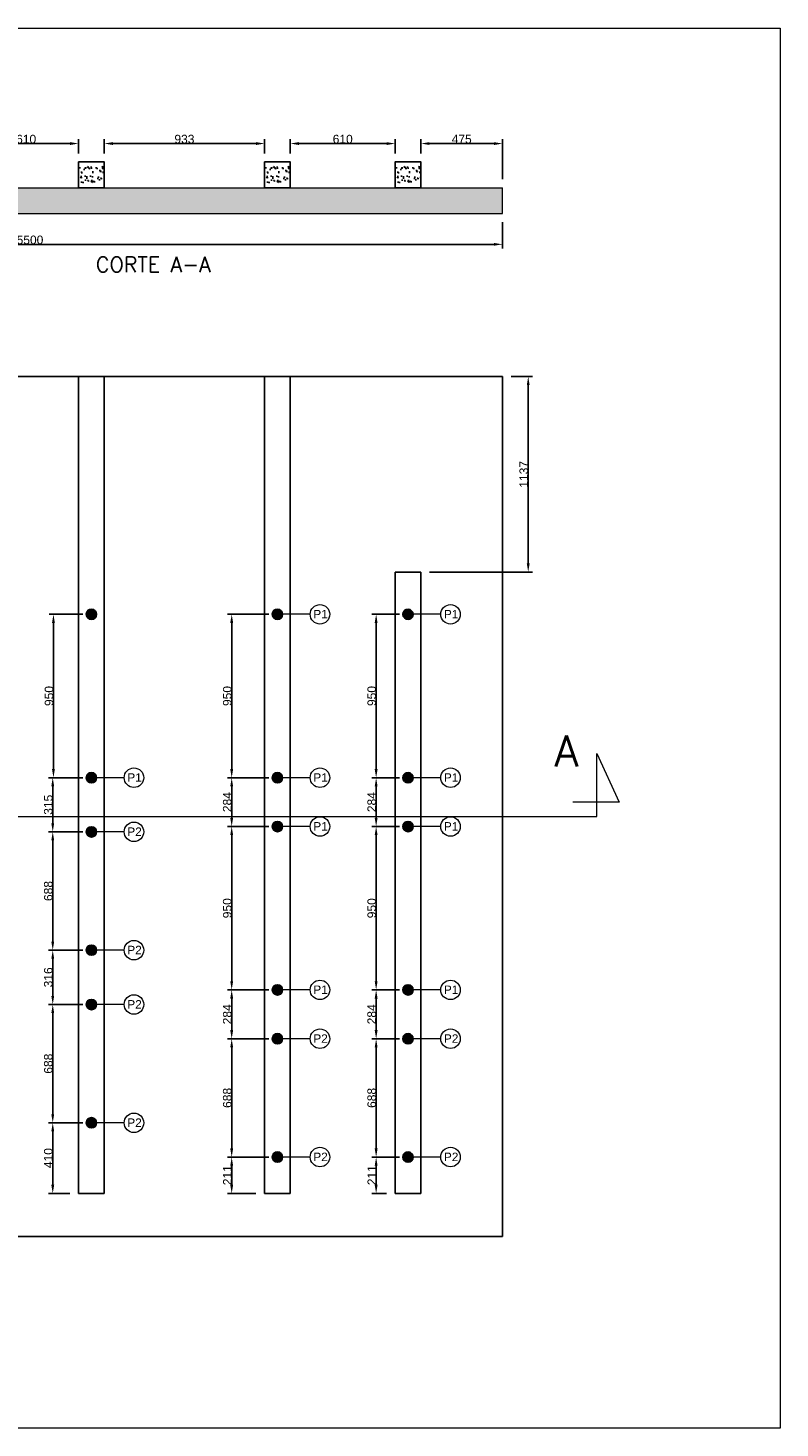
# Model space of a CAD drawing. Extents: x -90708 to 277869, y -117 to 207445.
# Tile 109 of 233: x -77071 to -72694, y 114828 to 122969. Entities that reach past the tile are written whole.
import ezdxf

# ---------------------------------------------------------------- set-up
doc = ezdxf.new("R2010")
doc.units = 0
doc.header["$MEASUREMENT"] = 0
doc.header["$PDMODE"] = 3
doc.header["$PDSIZE"] = 0.005
doc.layers.get('Defpoints').update_dxf_attribs({"linetype": 'CONTINUOUS'})
doc.layers.add('ARQ-COTAS', color=20, linetype='CONTINUOUS', lineweight=18)
for name, color, linetype in [('ARQ-DETALHES', 7, 'CONTINUOUS'), ('ARQ-SEGUNDO PLANO', 252, 'CONTINUOUS'), ('ARQ-TEXTO ESC', 160, 'CONTINUOUS'), ('ARQ-TEXTO4', 4, 'CONTINUOUS'), ('TEXTO - CAP BTU', 30, 'CONTINUOUS')]:
    doc.layers.add(name, color=color, linetype=linetype)
doc.styles.add('ARIAL', font='arial.ttf')
doc.styles.add('romans', font='romans.shx')
doc.dimstyles.new('COTA-50', dxfattribs={"dimscale": 0, "dimtxt": 50, "dimasz": 50, "dimexe": 25, "dimexo": 50, "dimgap": 0.04, "dimtad": 1, "dimdec": 0, "dimzin": 9, "dimdsep": 46, "dimtxsty": 'ARIAL', "dimcen": 1, "dimdle": 75, "dimclrd": 256, "dimclre": 256, "dimclrt": 2, "dimaunit": 1, "dimadec": 0, "dimazin": 0, "dimtfac": 2, "dimtdec": 0, "dimtmove": 2, "dimatfit": 0, "dimfxl": 0.05, "dimtolj": 1, "dimtzin": 4, "dimarcsym": 0})

# ---------------------------------------------------------------- blocks, each defined once
blk = doc.blocks.new('*D1031')
at = {"layer": 'ARQ-COTAS', "lineweight": -2, "transparency": 16777216}
for p, q in [((-77386.6, 122240.2), (-77386.6, 122322.3)), ((-77336.6, 122297.3), (-76826.6, 122297.3)), ((-76776.6, 122240.2), (-76776.6, 122322.3))]:
    blk.add_line(p, q, dxfattribs=at)
at = {"layer": 'ARQ-COTAS', "transparency": 16777216}
for points in [[(-77336.6, 122305.7), (-77336.6, 122289), (-77386.6, 122297.3)], [(-76826.6, 122305.7), (-76826.6, 122289), (-76776.6, 122297.3)]]:
    blk.add_solid(points, dxfattribs=at)
at = {"layer": 'Defpoints', "color": 0, "transparency": 16777216}
for p in [(-76776.6, 122297.3), (-77386.6, 122190.2), (-76776.6, 122190.2)]:
    blk.add_point(p, dxfattribs=at)
at = {"layer": 'ARQ-COTAS', "color": 2, "transparency": 16777216, "insert": (-77081.6, 122322.9), "char_height": 50, "attachment_point": 5, "style": 'ARIAL'}
blk.add_mtext('\\A1;610', dxfattribs=at)
blk = doc.blocks.new('*D1032')
at = {"layer": 'ARQ-COTAS', "lineweight": -2, "transparency": 16777216}
for p, q in [((-76626.6, 122240.2), (-76626.6, 122322.3)), ((-76576.6, 122297.3), (-75744, 122297.3)), ((-75694, 122240.2), (-75694, 122322.3))]:
    blk.add_line(p, q, dxfattribs=at)
at = {"layer": 'ARQ-COTAS', "transparency": 16777216}
for points in [[(-76576.6, 122305.7), (-76576.6, 122289), (-76626.6, 122297.3)], [(-75744, 122305.7), (-75744, 122289), (-75694, 122297.3)]]:
    blk.add_solid(points, dxfattribs=at)
at = {"layer": 'Defpoints', "color": 0, "transparency": 16777216}
for p in [(-75694, 122297.3), (-76626.6, 122190.2), (-75694, 122190.2)]:
    blk.add_point(p, dxfattribs=at)
at = {"layer": 'ARQ-COTAS', "color": 2, "transparency": 16777216, "insert": (-76160.3, 122322.9), "char_height": 50, "attachment_point": 5, "style": 'ARIAL'}
blk.add_mtext('\\A1;933', dxfattribs=at)
blk = doc.blocks.new('*D1033')
at = {"layer": 'ARQ-COTAS', "lineweight": -2, "transparency": 16777216}
for p, q in [((-75544, 122240.2), (-75544, 122322.3)), ((-75494, 122297.3), (-74984, 122297.3)), ((-74934, 122240.2), (-74934, 122322.3))]:
    blk.add_line(p, q, dxfattribs=at)
at = {"layer": 'ARQ-COTAS', "transparency": 16777216}
for points in [[(-75494, 122305.7), (-75494, 122289), (-75544, 122297.3)], [(-74984, 122305.7), (-74984, 122289), (-74934, 122297.3)]]:
    blk.add_solid(points, dxfattribs=at)
at = {"layer": 'Defpoints', "color": 0, "transparency": 16777216}
for p in [(-74934, 122297.3), (-75544, 122190.2), (-74934, 122190.2)]:
    blk.add_point(p, dxfattribs=at)
at = {"layer": 'ARQ-COTAS', "color": 2, "transparency": 16777216, "insert": (-75239, 122322.9), "char_height": 50, "attachment_point": 5, "style": 'ARIAL'}
blk.add_mtext('\\A1;610', dxfattribs=at)
blk = doc.blocks.new('*D1034')
at = {"layer": 'ARQ-COTAS', "lineweight": -2, "transparency": 16777216}
for p, q in [((-74784, 122240.2), (-74784, 122322.3)), ((-74734, 122297.3), (-74359.3, 122297.3)), ((-74309.3, 122090.2), (-74309.3, 122322.3))]:
    blk.add_line(p, q, dxfattribs=at)
at = {"layer": 'ARQ-COTAS', "transparency": 16777216}
for points in [[(-74734, 122305.7), (-74734, 122289), (-74784, 122297.3)], [(-74359.3, 122305.7), (-74359.3, 122289), (-74309.3, 122297.3)]]:
    blk.add_solid(points, dxfattribs=at)
at = {"layer": 'Defpoints', "color": 0, "transparency": 16777216}
for p in [(-74309.3, 122297.3), (-74784, 122190.2), (-74309.3, 122040.2)]:
    blk.add_point(p, dxfattribs=at)
at = {"layer": 'ARQ-COTAS', "color": 2, "transparency": 16777216, "insert": (-74546.6, 122322.8), "char_height": 50, "attachment_point": 5, "style": 'ARIAL'}
blk.add_mtext('\\A1;475', dxfattribs=at)
blk = doc.blocks.new('*D1035')
at = {"layer": 'ARQ-COTAS', "lineweight": -2, "transparency": 16777216}
for p, q in [((-79809.1, 121840.2), (-79809.1, 121686.3)), ((-74309.3, 121840.2), (-74309.3, 121686.3)), ((-79759.1, 121711.3), (-74359.3, 121711.3))]:
    blk.add_line(p, q, dxfattribs=at)
at = {"layer": 'ARQ-COTAS', "transparency": 16777216}
for points in [[(-79759.1, 121719.7), (-79759.1, 121703), (-79809.1, 121711.3)], [(-74359.3, 121719.7), (-74359.3, 121703), (-74309.3, 121711.3)]]:
    blk.add_solid(points, dxfattribs=at)
at = {"layer": 'Defpoints', "color": 0, "transparency": 16777216}
for p in [(-79809.1, 121890.2), (-74309.3, 121890.2), (-74309.3, 121711.3)]:
    blk.add_point(p, dxfattribs=at)
at = {"layer": 'ARQ-COTAS', "color": 2, "transparency": 16777216, "insert": (-77059.2, 121736.9), "char_height": 50, "attachment_point": 5, "style": 'ARIAL'}
blk.add_mtext('\\A1;5500', dxfattribs=at)
blk = doc.blocks.new('*D1039')
at = {"layer": 'ARQ-COTAS', "lineweight": -2, "transparency": 16777216}
for p, q in [((-74259.3, 120942.5), (-74134.3, 120942.5)), ((-74159.3, 120892.5), (-74159.3, 119855.5)), ((-74734, 119805.5), (-74134.3, 119805.5))]:
    blk.add_line(p, q, dxfattribs=at)
at = {"layer": 'ARQ-COTAS', "transparency": 16777216}
for points in [[(-74167.6, 120892.5), (-74151, 120892.5), (-74159.3, 120942.5)], [(-74167.6, 119855.5), (-74151, 119855.5), (-74159.3, 119805.5)]]:
    blk.add_solid(points, dxfattribs=at)
at = {"layer": 'Defpoints', "color": 0, "transparency": 16777216}
for p in [(-74309.3, 120942.5), (-74784, 119805.5), (-74159.3, 119805.5)]:
    blk.add_point(p, dxfattribs=at)
at = {"layer": 'ARQ-COTAS', "color": 2, "transparency": 16777216, "insert": (-74184.9, 120374), "char_height": 50, "attachment_point": 5, "rotation": 90, "style": 'ARIAL'}
blk.add_mtext('\\A1;1137', dxfattribs=at)
blk = doc.blocks.new('*D1062')
at = {"layer": 'ARQ-COTAS', "lineweight": -2, "transparency": 16777216}
for p, q in [((-76751.6, 116602.9), (-76951.8, 116602.9)), ((-76926.8, 116242.4), (-76926.8, 116552.9)), ((-76826.6, 116192.4), (-76951.8, 116192.4))]:
    blk.add_line(p, q, dxfattribs=at)
at = {"layer": 'ARQ-COTAS', "transparency": 16777216}
for points in [[(-76935.1, 116552.9), (-76918.4, 116552.9), (-76926.8, 116602.9)], [(-76935.1, 116242.4), (-76918.4, 116242.4), (-76926.8, 116192.4)]]:
    blk.add_solid(points, dxfattribs=at)
at = {"layer": 'Defpoints', "color": 0, "transparency": 16777216}
for p in [(-76926.8, 116602.9), (-76701.6, 116602.9), (-76776.6, 116192.4)]:
    blk.add_point(p, dxfattribs=at)
at = {"layer": 'ARQ-COTAS', "color": 2, "transparency": 16777216, "insert": (-76952.3, 116397.7), "char_height": 50, "attachment_point": 5, "rotation": 90, "style": 'ARIAL'}
blk.add_mtext('\\A1;410', dxfattribs=at)
blk = doc.blocks.new('*D1063')
at = {"layer": 'ARQ-COTAS', "lineweight": -2, "transparency": 16777216}
for p, q in [((-76751.6, 117290.9), (-76951.8, 117290.9)), ((-76926.8, 116652.9), (-76926.8, 117240.9)), ((-76751.6, 116602.9), (-76951.8, 116602.9))]:
    blk.add_line(p, q, dxfattribs=at)
at = {"layer": 'ARQ-COTAS', "transparency": 16777216}
for points in [[(-76935.1, 117240.9), (-76918.4, 117240.9), (-76926.8, 117290.9)], [(-76935.1, 116652.9), (-76918.4, 116652.9), (-76926.8, 116602.9)]]:
    blk.add_solid(points, dxfattribs=at)
at = {"layer": 'Defpoints', "color": 0, "transparency": 16777216}
for p in [(-76926.8, 117290.9), (-76701.6, 117290.9), (-76701.6, 116602.9)]:
    blk.add_point(p, dxfattribs=at)
at = {"layer": 'ARQ-COTAS', "color": 2, "transparency": 16777216, "insert": (-76952.3, 116946.9), "char_height": 50, "attachment_point": 5, "rotation": 90, "style": 'ARIAL'}
blk.add_mtext('\\A1;688', dxfattribs=at)
blk = doc.blocks.new('*D1064')
at = {"layer": 'ARQ-COTAS', "lineweight": -2, "transparency": 16777216}
for p, q in [((-76751.6, 117606.9), (-76951.8, 117606.9)), ((-76926.8, 117340.9), (-76926.8, 117556.9)), ((-76751.6, 117290.9), (-76951.8, 117290.9))]:
    blk.add_line(p, q, dxfattribs=at)
at = {"layer": 'ARQ-COTAS', "transparency": 16777216}
for points in [[(-76935.1, 117556.9), (-76918.4, 117556.9), (-76926.8, 117606.9)], [(-76935.1, 117340.9), (-76918.4, 117340.9), (-76926.8, 117290.9)]]:
    blk.add_solid(points, dxfattribs=at)
at = {"layer": 'Defpoints', "color": 0, "transparency": 16777216}
for p in [(-76926.8, 117606.9), (-76701.6, 117606.9), (-76701.6, 117290.9)]:
    blk.add_point(p, dxfattribs=at)
at = {"layer": 'ARQ-COTAS', "color": 2, "transparency": 16777216, "insert": (-76952.3, 117448.9), "char_height": 50, "attachment_point": 5, "rotation": 90, "style": 'ARIAL'}
blk.add_mtext('\\A1;316', dxfattribs=at)
blk = doc.blocks.new('*D1065')
at = {"layer": 'ARQ-COTAS', "lineweight": -2, "transparency": 16777216}
for p, q in [((-76751.6, 118294.9), (-76951.8, 118294.9)), ((-76926.8, 117656.9), (-76926.8, 118244.9)), ((-76751.6, 117606.9), (-76951.8, 117606.9))]:
    blk.add_line(p, q, dxfattribs=at)
at = {"layer": 'ARQ-COTAS', "transparency": 16777216}
for points in [[(-76935.1, 118244.9), (-76918.4, 118244.9), (-76926.8, 118294.9)], [(-76935.1, 117656.9), (-76918.4, 117656.9), (-76926.8, 117606.9)]]:
    blk.add_solid(points, dxfattribs=at)
at = {"layer": 'Defpoints', "color": 0, "transparency": 16777216}
for p in [(-76926.8, 118294.9), (-76701.6, 118294.9), (-76701.6, 117606.9)]:
    blk.add_point(p, dxfattribs=at)
at = {"layer": 'ARQ-COTAS', "color": 2, "transparency": 16777216, "insert": (-76952.3, 117950.9), "char_height": 50, "attachment_point": 5, "rotation": 90, "style": 'ARIAL'}
blk.add_mtext('\\A1;688', dxfattribs=at)
blk = doc.blocks.new('*D1066')
at = {"layer": 'ARQ-COTAS', "lineweight": -2, "transparency": 16777216}
for p, q in [((-76751.6, 118609.8), (-76951.8, 118609.8)), ((-76926.8, 118344.9), (-76926.8, 118559.8)), ((-76751.6, 118294.9), (-76951.8, 118294.9))]:
    blk.add_line(p, q, dxfattribs=at)
at = {"layer": 'ARQ-COTAS', "transparency": 16777216}
for points in [[(-76935.1, 118559.8), (-76918.4, 118559.8), (-76926.8, 118609.8)], [(-76935.1, 118344.9), (-76918.4, 118344.9), (-76926.8, 118294.9)]]:
    blk.add_solid(points, dxfattribs=at)
at = {"layer": 'Defpoints', "color": 0, "transparency": 16777216}
for p in [(-76926.8, 118609.8), (-76701.6, 118609.8), (-76701.6, 118294.9)]:
    blk.add_point(p, dxfattribs=at)
at = {"layer": 'ARQ-COTAS', "color": 2, "transparency": 16777216, "insert": (-76952.3, 118452.4), "char_height": 50, "attachment_point": 5, "rotation": 90, "style": 'ARIAL'}
blk.add_mtext('\\A1;315', dxfattribs=at)
blk = doc.blocks.new('*D1067')
at = {"layer": 'ARQ-COTAS', "lineweight": -2, "transparency": 16777216}
for p, q in [((-76751.6, 119559.8), (-76947.6, 119559.8)), ((-76922.6, 118659.8), (-76922.6, 119509.8)), ((-76751.6, 118609.8), (-76947.6, 118609.8))]:
    blk.add_line(p, q, dxfattribs=at)
at = {"layer": 'ARQ-COTAS', "transparency": 16777216}
for points in [[(-76930.9, 119509.8), (-76914.3, 119509.8), (-76922.6, 119559.8)], [(-76930.9, 118659.8), (-76914.3, 118659.8), (-76922.6, 118609.8)]]:
    blk.add_solid(points, dxfattribs=at)
at = {"layer": 'Defpoints', "color": 0, "transparency": 16777216}
for p in [(-76922.6, 119559.8), (-76701.6, 119559.8), (-76701.6, 118609.8)]:
    blk.add_point(p, dxfattribs=at)
at = {"layer": 'ARQ-COTAS', "color": 2, "transparency": 16777216, "insert": (-76948.2, 119084.8), "char_height": 50, "attachment_point": 5, "rotation": 90, "style": 'ARIAL'}
blk.add_mtext('\\A1;950', dxfattribs=at)
blk = doc.blocks.new('*D1068')
at = {"layer": 'ARQ-COTAS', "lineweight": -2, "transparency": 16777216}
for p, q in [((-75669, 116403.8), (-75910.2, 116403.8)), ((-75885.2, 116242.4), (-75885.2, 116353.8)), ((-75744, 116192.4), (-75910.2, 116192.4))]:
    blk.add_line(p, q, dxfattribs=at)
at = {"layer": 'ARQ-COTAS', "transparency": 16777216}
for points in [[(-75893.6, 116353.8), (-75876.9, 116353.8), (-75885.2, 116403.8)], [(-75893.6, 116242.4), (-75876.9, 116242.4), (-75885.2, 116192.4)]]:
    blk.add_solid(points, dxfattribs=at)
at = {"layer": 'Defpoints', "color": 0, "transparency": 16777216}
for p in [(-75885.2, 116403.8), (-75619, 116403.8), (-75694, 116192.4)]:
    blk.add_point(p, dxfattribs=at)
at = {"layer": 'ARQ-COTAS', "color": 2, "transparency": 16777216, "insert": (-75910.4, 116298.1), "char_height": 50, "attachment_point": 5, "rotation": 90, "style": 'ARIAL'}
blk.add_mtext('\\A1;211', dxfattribs=at)
blk = doc.blocks.new('*D1069')
at = {"layer": 'ARQ-COTAS', "lineweight": -2, "transparency": 16777216}
for p, q in [((-75669, 117091.8), (-75910.2, 117091.8)), ((-75885.2, 116453.8), (-75885.2, 117041.8)), ((-75669, 116403.8), (-75910.2, 116403.8))]:
    blk.add_line(p, q, dxfattribs=at)
at = {"layer": 'ARQ-COTAS', "transparency": 16777216}
for points in [[(-75893.6, 117041.8), (-75876.9, 117041.8), (-75885.2, 117091.8)], [(-75893.6, 116453.8), (-75876.9, 116453.8), (-75885.2, 116403.8)]]:
    blk.add_solid(points, dxfattribs=at)
at = {"layer": 'Defpoints', "color": 0, "transparency": 16777216}
for p in [(-75885.2, 117091.8), (-75619, 117091.8), (-75619, 116403.8)]:
    blk.add_point(p, dxfattribs=at)
at = {"layer": 'ARQ-COTAS', "color": 2, "transparency": 16777216, "insert": (-75910.8, 116747.8), "char_height": 50, "attachment_point": 5, "rotation": 90, "style": 'ARIAL'}
blk.add_mtext('\\A1;688', dxfattribs=at)
blk = doc.blocks.new('*D1070')
at = {"layer": 'ARQ-COTAS', "lineweight": -2, "transparency": 16777216}
for p, q in [((-75669, 117375.8), (-75910.2, 117375.8)), ((-75885.2, 117141.8), (-75885.2, 117325.8)), ((-75669, 117091.8), (-75910.2, 117091.8))]:
    blk.add_line(p, q, dxfattribs=at)
at = {"layer": 'ARQ-COTAS', "transparency": 16777216}
for points in [[(-75893.6, 117325.8), (-75876.9, 117325.8), (-75885.2, 117375.8)], [(-75893.6, 117141.8), (-75876.9, 117141.8), (-75885.2, 117091.8)]]:
    blk.add_solid(points, dxfattribs=at)
at = {"layer": 'Defpoints', "color": 0, "transparency": 16777216}
for p in [(-75885.2, 117375.8), (-75619, 117375.8), (-75619, 117091.8)]:
    blk.add_point(p, dxfattribs=at)
at = {"layer": 'ARQ-COTAS', "color": 2, "transparency": 16777216, "insert": (-75910.8, 117233.8), "char_height": 50, "attachment_point": 5, "rotation": 90, "style": 'ARIAL'}
blk.add_mtext('\\A1;284', dxfattribs=at)
blk = doc.blocks.new('*D1071')
at = {"layer": 'ARQ-COTAS', "lineweight": -2, "transparency": 16777216}
for p, q in [((-75669, 118325.8), (-75910.2, 118325.8)), ((-75885.2, 117425.8), (-75885.2, 118275.8)), ((-75669, 117375.8), (-75910.2, 117375.8))]:
    blk.add_line(p, q, dxfattribs=at)
at = {"layer": 'ARQ-COTAS', "transparency": 16777216}
for points in [[(-75893.6, 118275.8), (-75876.9, 118275.8), (-75885.2, 118325.8)], [(-75893.6, 117425.8), (-75876.9, 117425.8), (-75885.2, 117375.8)]]:
    blk.add_solid(points, dxfattribs=at)
at = {"layer": 'Defpoints', "color": 0, "transparency": 16777216}
for p in [(-75885.2, 118325.8), (-75619, 118325.8), (-75619, 117375.8)]:
    blk.add_point(p, dxfattribs=at)
at = {"layer": 'ARQ-COTAS', "color": 2, "transparency": 16777216, "insert": (-75910.8, 117850.8), "char_height": 50, "attachment_point": 5, "rotation": 90, "style": 'ARIAL'}
blk.add_mtext('\\A1;950', dxfattribs=at)
blk = doc.blocks.new('*D1072')
at = {"layer": 'ARQ-COTAS', "lineweight": -2, "transparency": 16777216}
for p, q in [((-75669, 118609.8), (-75910.2, 118609.8)), ((-75885.2, 118375.8), (-75885.2, 118559.8)), ((-75669, 118325.8), (-75910.2, 118325.8))]:
    blk.add_line(p, q, dxfattribs=at)
at = {"layer": 'ARQ-COTAS', "transparency": 16777216}
for points in [[(-75893.6, 118559.8), (-75876.9, 118559.8), (-75885.2, 118609.8)], [(-75893.6, 118375.8), (-75876.9, 118375.8), (-75885.2, 118325.8)]]:
    blk.add_solid(points, dxfattribs=at)
at = {"layer": 'Defpoints', "color": 0, "transparency": 16777216}
for p in [(-75885.2, 118609.8), (-75619, 118609.8), (-75619, 118325.8)]:
    blk.add_point(p, dxfattribs=at)
at = {"layer": 'ARQ-COTAS', "color": 2, "transparency": 16777216, "insert": (-75910.8, 118467.8), "char_height": 50, "attachment_point": 5, "rotation": 90, "style": 'ARIAL'}
blk.add_mtext('\\A1;284', dxfattribs=at)
blk = doc.blocks.new('*D1073')
at = {"layer": 'ARQ-COTAS', "lineweight": -2, "transparency": 16777216}
for p, q in [((-75669, 119559.8), (-75910.2, 119559.8)), ((-75885.2, 118659.8), (-75885.2, 119509.8)), ((-75669, 118609.8), (-75910.2, 118609.8))]:
    blk.add_line(p, q, dxfattribs=at)
at = {"layer": 'ARQ-COTAS', "transparency": 16777216}
for points in [[(-75893.6, 119509.8), (-75876.9, 119509.8), (-75885.2, 119559.8)], [(-75893.6, 118659.8), (-75876.9, 118659.8), (-75885.2, 118609.8)]]:
    blk.add_solid(points, dxfattribs=at)
at = {"layer": 'Defpoints', "color": 0, "transparency": 16777216}
for p in [(-75885.2, 119559.8), (-75619, 119559.8), (-75619, 118609.8)]:
    blk.add_point(p, dxfattribs=at)
at = {"layer": 'ARQ-COTAS', "color": 2, "transparency": 16777216, "insert": (-75910.8, 119084.8), "char_height": 50, "attachment_point": 5, "rotation": 90, "style": 'ARIAL'}
blk.add_mtext('\\A1;950', dxfattribs=at)
blk = doc.blocks.new('*D1074')
at = {"layer": 'ARQ-COTAS', "lineweight": -2, "transparency": 16777216}
for p, q in [((-74909, 116403.8), (-75069.5, 116403.8)), ((-75044.5, 116242.4), (-75044.5, 116353.8)), ((-74984, 116192.4), (-75069.5, 116192.4))]:
    blk.add_line(p, q, dxfattribs=at)
at = {"layer": 'ARQ-COTAS', "transparency": 16777216}
for points in [[(-75052.9, 116353.8), (-75036.2, 116353.8), (-75044.5, 116403.8)], [(-75052.9, 116242.4), (-75036.2, 116242.4), (-75044.5, 116192.4)]]:
    blk.add_solid(points, dxfattribs=at)
at = {"layer": 'Defpoints', "color": 0, "transparency": 16777216}
for p in [(-75044.5, 116403.8), (-74859, 116403.8), (-74934, 116192.4)]:
    blk.add_point(p, dxfattribs=at)
at = {"layer": 'ARQ-COTAS', "color": 2, "transparency": 16777216, "insert": (-75069.7, 116298.1), "char_height": 50, "attachment_point": 5, "rotation": 90, "style": 'ARIAL'}
blk.add_mtext('\\A1;211', dxfattribs=at)
blk = doc.blocks.new('*D1075')
at = {"layer": 'ARQ-COTAS', "lineweight": -2, "transparency": 16777216}
for p, q in [((-74909, 117091.8), (-75069.5, 117091.8)), ((-75044.5, 116453.8), (-75044.5, 117041.8)), ((-74909, 116403.8), (-75069.5, 116403.8))]:
    blk.add_line(p, q, dxfattribs=at)
at = {"layer": 'ARQ-COTAS', "transparency": 16777216}
for points in [[(-75052.9, 117041.8), (-75036.2, 117041.8), (-75044.5, 117091.8)], [(-75052.9, 116453.8), (-75036.2, 116453.8), (-75044.5, 116403.8)]]:
    blk.add_solid(points, dxfattribs=at)
at = {"layer": 'Defpoints', "color": 0, "transparency": 16777216}
for p in [(-75044.5, 117091.8), (-74859, 117091.8), (-74859, 116403.8)]:
    blk.add_point(p, dxfattribs=at)
at = {"layer": 'ARQ-COTAS', "color": 2, "transparency": 16777216, "insert": (-75070.1, 116747.8), "char_height": 50, "attachment_point": 5, "rotation": 90, "style": 'ARIAL'}
blk.add_mtext('\\A1;688', dxfattribs=at)
blk = doc.blocks.new('*D1076')
at = {"layer": 'ARQ-COTAS', "lineweight": -2, "transparency": 16777216}
for p, q in [((-74909, 117375.8), (-75069.5, 117375.8)), ((-75044.5, 117141.8), (-75044.5, 117325.8)), ((-74909, 117091.8), (-75069.5, 117091.8))]:
    blk.add_line(p, q, dxfattribs=at)
at = {"layer": 'ARQ-COTAS', "transparency": 16777216}
for points in [[(-75052.9, 117325.8), (-75036.2, 117325.8), (-75044.5, 117375.8)], [(-75052.9, 117141.8), (-75036.2, 117141.8), (-75044.5, 117091.8)]]:
    blk.add_solid(points, dxfattribs=at)
at = {"layer": 'Defpoints', "color": 0, "transparency": 16777216}
for p in [(-75044.5, 117375.8), (-74859, 117375.8), (-74859, 117091.8)]:
    blk.add_point(p, dxfattribs=at)
at = {"layer": 'ARQ-COTAS', "color": 2, "transparency": 16777216, "insert": (-75070.1, 117233.8), "char_height": 50, "attachment_point": 5, "rotation": 90, "style": 'ARIAL'}
blk.add_mtext('\\A1;284', dxfattribs=at)
blk = doc.blocks.new('*D1077')
at = {"layer": 'ARQ-COTAS', "lineweight": -2, "transparency": 16777216}
for p, q in [((-74909, 118325.8), (-75069.5, 118325.8)), ((-75044.5, 117425.8), (-75044.5, 118275.8)), ((-74909, 117375.8), (-75069.5, 117375.8))]:
    blk.add_line(p, q, dxfattribs=at)
at = {"layer": 'ARQ-COTAS', "transparency": 16777216}
for points in [[(-75052.9, 118275.8), (-75036.2, 118275.8), (-75044.5, 118325.8)], [(-75052.9, 117425.8), (-75036.2, 117425.8), (-75044.5, 117375.8)]]:
    blk.add_solid(points, dxfattribs=at)
at = {"layer": 'Defpoints', "color": 0, "transparency": 16777216}
for p in [(-75044.5, 118325.8), (-74859, 118325.8), (-74859, 117375.8)]:
    blk.add_point(p, dxfattribs=at)
at = {"layer": 'ARQ-COTAS', "color": 2, "transparency": 16777216, "insert": (-75070.1, 117850.8), "char_height": 50, "attachment_point": 5, "rotation": 90, "style": 'ARIAL'}
blk.add_mtext('\\A1;950', dxfattribs=at)
blk = doc.blocks.new('*D1078')
at = {"layer": 'ARQ-COTAS', "lineweight": -2, "transparency": 16777216}
for p, q in [((-74909, 118609.8), (-75069.5, 118609.8)), ((-75044.5, 118375.8), (-75044.5, 118559.8)), ((-74909, 118325.8), (-75069.5, 118325.8))]:
    blk.add_line(p, q, dxfattribs=at)
at = {"layer": 'ARQ-COTAS', "transparency": 16777216}
for points in [[(-75052.9, 118559.8), (-75036.2, 118559.8), (-75044.5, 118609.8)], [(-75052.9, 118375.8), (-75036.2, 118375.8), (-75044.5, 118325.8)]]:
    blk.add_solid(points, dxfattribs=at)
at = {"layer": 'Defpoints', "color": 0, "transparency": 16777216}
for p in [(-75044.5, 118609.8), (-74859, 118609.8), (-74859, 118325.8)]:
    blk.add_point(p, dxfattribs=at)
at = {"layer": 'ARQ-COTAS', "color": 2, "transparency": 16777216, "insert": (-75070.1, 118467.8), "char_height": 50, "attachment_point": 5, "rotation": 90, "style": 'ARIAL'}
blk.add_mtext('\\A1;284', dxfattribs=at)
blk = doc.blocks.new('*D1079')
at = {"layer": 'ARQ-COTAS', "lineweight": -2, "transparency": 16777216}
for p, q in [((-74909, 119559.8), (-75069.5, 119559.8)), ((-75044.5, 118659.8), (-75044.5, 119509.8)), ((-74909, 118609.8), (-75069.5, 118609.8))]:
    blk.add_line(p, q, dxfattribs=at)
at = {"layer": 'ARQ-COTAS', "transparency": 16777216}
for points in [[(-75052.9, 119509.8), (-75036.2, 119509.8), (-75044.5, 119559.8)], [(-75052.9, 118659.8), (-75036.2, 118659.8), (-75044.5, 118609.8)]]:
    blk.add_solid(points, dxfattribs=at)
at = {"layer": 'Defpoints', "color": 0, "transparency": 16777216}
for p in [(-75044.5, 119559.8), (-74859, 119559.8), (-74859, 118609.8)]:
    blk.add_point(p, dxfattribs=at)
at = {"layer": 'ARQ-COTAS', "color": 2, "transparency": 16777216, "insert": (-75070.1, 119084.8), "char_height": 50, "attachment_point": 5, "rotation": 90, "style": 'ARIAL'}
blk.add_mtext('\\A1;950', dxfattribs=at)

msp = doc.modelspace()

# ---------------------------------------------------------------- hatches: boundary and pattern name
at = {"layer": 'ARQ-SEGUNDO PLANO'}
h = msp.add_hatch(dxfattribs=at)
h.set_pattern_fill('AR-CONC', color=255, scale=10, angle=90)
h.set_pattern_definition([(140, (50647.01, 27368.9), (6.275213, 71.726018), [7.5, -82.5]), (85, (50647.01, 27368.9), (-75.219213, -13.875133), [6, -66]), (190.451444, (50647.536, 27374.88), (-68.944, 57.850885), [6.37402, -70.11421]), (136.1842, (50627.01, 27368.9), (16.55193, 106.724133), [11.25, -123.75]), (186.635635, (50628.39, 27377.79), (-97.41186, 93.466195), [9.561034, -105.171376]), (81.184164, (50627.01, 27368.9), (-97.41186, 93.466195), [9, -99]), (111, (50632.01, 27378.9), (40.26189, 59.690705), [7.5, -82.5]), (56, (50632.01, 27378.9), (-72.515005, 24.331533), [6, -66]), (161.451445, (50635.37, 27383.875), (-32.253115, 84.022238), [6.37402, -70.11421]), (127.5, (50647.013, 27368.9), (-33.2893854, 1.2159855), [0, -65.2, 0, -67, 0, -66.25]), (97.5, (50647.013, 27368.9), (-39.441171, 26.306954), [0, -38.2, 0, -63.7, 0, -25.25]), (57.5, (50647.013, 27346.6), (2.255487, 53.3822436), [0, -25, 0, -78, 0, -103.5]), (47.5, (50647.013, 27336.6), (-10.010498, 58.318617), [0, -32.5, 0, -51.8, 0, -73.5])])
h.paths.add_polyline_path([(-76776.641, 122165.186), (-76776.641, 122121.668), (-76677.652, 122121.668), (-76672.938, 122122.964), (-76672.938, 122107.409), (-76677.652, 122108.705), (-76776.641, 122108.705), (-76776.641, 122065.186), (-76626.641, 122065.186), (-76626.641, 122165.186)])
h = msp.add_hatch(dxfattribs=at)
h.set_pattern_fill('AR-CONC', color=255, scale=10, angle=90)
h.set_pattern_definition([(140, (51729.69, 27368.9), (6.275213, 71.726018), [7.5, -82.5]), (85, (51729.69, 27368.9), (-75.219213, -13.875133), [6, -66]), (190.451444, (51730.215, 27374.88), (-68.944, 57.850885), [6.37402, -70.11421]), (136.1842, (51709.69, 27368.9), (16.55193, 106.724133), [11.25, -123.75]), (186.635635, (51711.07, 27377.79), (-97.41186, 93.466195), [9.561034, -105.171376]), (81.184164, (51709.69, 27368.9), (-97.41186, 93.466195), [9, -99]), (111, (51714.69, 27378.9), (40.26189, 59.690705), [7.5, -82.5]), (56, (51714.69, 27378.9), (-72.515005, 24.331533), [6, -66]), (161.451445, (51718.05, 27383.875), (-32.253115, 84.022238), [6.37402, -70.11421]), (127.5, (51729.692, 27368.9), (-33.2893854, 1.2159855), [0, -65.2, 0, -67, 0, -66.25]), (97.5, (51729.69, 27368.9), (-39.441171, 26.306954), [0, -38.2, 0, -63.7, 0, -25.25]), (57.5, (51729.692, 27346.6), (2.255487, 53.3822436), [0, -25, 0, -78, 0, -103.5]), (47.5, (51729.69, 27336.6), (-10.010498, 58.318617), [0, -32.5, 0, -51.8, 0, -73.5])])
h.paths.add_polyline_path([(-75693.962, 122165.186), (-75693.962, 122121.668), (-75594.973, 122121.668), (-75590.259, 122122.964), (-75590.259, 122107.409), (-75594.973, 122108.705), (-75693.962, 122108.705), (-75693.962, 122065.186), (-75543.962, 122065.186), (-75543.962, 122165.186)])
h = msp.add_hatch(dxfattribs=at)
h.set_pattern_fill('AR-CONC', color=255, scale=10, angle=90)
h.set_pattern_definition([(140, (52489.69, 27368.9), (6.275213, 71.726018), [7.5, -82.5]), (85, (52489.69, 27368.9), (-75.219213, -13.875133), [6, -66]), (190.451444, (52490.215, 27374.88), (-68.944, 57.850885), [6.37402, -70.11421]), (136.1842, (52469.69, 27368.9), (16.55193, 106.724133), [11.25, -123.75]), (186.635635, (52471.07, 27377.79), (-97.41186, 93.466195), [9.561034, -105.171376]), (81.184164, (52469.69, 27368.9), (-97.41186, 93.466195), [9, -99]), (111, (52474.69, 27378.9), (40.26189, 59.690705), [7.5, -82.5]), (56, (52474.69, 27378.9), (-72.515005, 24.331533), [6, -66]), (161.451445, (52478.05, 27383.875), (-32.253115, 84.022238), [6.37402, -70.11421]), (127.5, (52489.692, 27368.9), (-33.2893854, 1.2159855), [0, -65.2, 0, -67, 0, -66.25]), (97.5, (52489.69, 27368.9), (-39.441171, 26.306954), [0, -38.2, 0, -63.7, 0, -25.25]), (57.5, (52489.692, 27346.6), (2.255487, 53.3822436), [0, -25, 0, -78, 0, -103.5]), (47.5, (52489.69, 27336.6), (-10.010498, 58.318617), [0, -32.5, 0, -51.8, 0, -73.5])])
h.paths.add_polyline_path([(-74933.962, 122165.186), (-74933.962, 122121.668), (-74834.973, 122121.668), (-74830.259, 122122.964), (-74830.259, 122107.409), (-74834.973, 122108.705), (-74933.962, 122108.705), (-74933.962, 122065.186), (-74783.962, 122065.186), (-74783.962, 122165.186)])
h = msp.add_hatch(dxfattribs=at)
h.set_pattern_fill('AR-CONC', color=255, scale=10, angle=90)
h.set_pattern_definition([(140, (-174673.8, -12158.67), (6.275213, 71.726018), [7.5, -82.5]), (85, (-174673.8, -12158.67), (-75.219213, -13.875133), [6, -66]), (190.451444, (-174673.28, -12152.69), (-68.944, 57.850885), [6.37402, -70.11421]), (136.1842, (-174693.8, -12158.67), (16.55193, 106.724133), [11.25, -123.75]), (186.635635, (-174692.42, -12149.78), (-97.41186, 93.466195), [9.561034, -105.171376]), (81.184164, (-174693.8, -12158.67), (-97.41186, 93.466195), [9, -99]), (111, (-174688.8, -12148.67), (40.26189, 59.690705), [7.5, -82.5]), (56, (-174688.8, -12148.67), (-72.515005, 24.331533), [6, -66]), (161.451445, (-174685.445, -12143.696), (-32.253115, 84.022238), [6.37402, -70.11421]), (127.5, (-174673.8, -12158.67), (-33.2893854, 1.2159855), [0, -65.2, 0, -67, 0, -66.25]), (97.5, (-174673.8, -12158.67), (-39.441171, 26.306954), [0, -38.2, 0, -63.7, 0, -25.25]), (57.5, (-174673.8, -12180.97), (2.255487, 53.3822436), [0, -25, 0, -78, 0, -103.5]), (47.5, (-174673.8, -12190.97), (-10.010498, 58.318617), [0, -32.5, 0, -51.8, 0, -73.5])])
h.paths.add_polyline_path([(-79809.078, 122040.186), (-79809.078, 121890.186), (-74308.338, 121890.186), (-74308.338, 122040.186)])
at = {"layer": 'ARQ-TEXTO ESC'}
h = msp.add_hatch(dxfattribs=at)
h.set_pattern_fill('ANSI31', color=0)
h.set_pattern_definition([(45, (-172434.50591, -12210.14494), (-0.08838834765, 0.08838834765), [])])
h.paths.add_polyline_path([(-76671.641, 119559.778, 1), (-76731.641, 119559.778, 1)])
h = msp.add_hatch(dxfattribs=at)
h.set_pattern_fill('ANSI31', color=0)
h.set_pattern_definition([(45, (-171351.82692, -12210.14494), (-0.08838834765, 0.08838834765), [])])
h.paths.add_polyline_path([(-75588.962, 119559.778, 1), (-75648.962, 119559.778, 1)])
h = msp.add_hatch(dxfattribs=at)
h.set_pattern_fill('ANSI31', color=0)
h.set_pattern_definition([(45, (-170591.82692, -12210.14494), (-0.08838834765, 0.08838834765), [])])
h.paths.add_polyline_path([(-74828.962, 119559.778, 1), (-74888.962, 119559.778, 1)])
h = msp.add_hatch(dxfattribs=at)
h.set_pattern_fill('ANSI31', color=0)
h.set_pattern_definition([(45, (-172434.50591, -13160.09594), (-0.08838834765, 0.08838834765), [])])
h.paths.add_polyline_path([(-76671.641, 118609.827, 1), (-76731.641, 118609.827, 1)])
h = msp.add_hatch(dxfattribs=at)
h.set_pattern_fill('ANSI31', color=0)
h.set_pattern_definition([(45, (-171351.82692, -13160.09594), (-0.08838834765, 0.08838834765), [])])
h.paths.add_polyline_path([(-75588.962, 118609.827, 1), (-75648.962, 118609.827, 1)])
h = msp.add_hatch(dxfattribs=at)
h.set_pattern_fill('ANSI31', color=0)
h.set_pattern_definition([(45, (-170591.82692, -13160.09594), (-0.08838834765, 0.08838834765), [])])
h.paths.add_polyline_path([(-74828.962, 118609.827, 1), (-74888.962, 118609.827, 1)])
h = msp.add_hatch(dxfattribs=at)
h.set_pattern_fill('ANSI31', color=0)
h.set_pattern_definition([(45, (-172434.50591, -13475.04494), (-0.08838834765, 0.08838834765), [])])
h.paths.add_polyline_path([(-76671.641, 118294.878, 1), (-76731.641, 118294.878, 1)])
h = msp.add_hatch(dxfattribs=at)
h.set_pattern_fill('ANSI31', color=0)
h.set_pattern_definition([(45, (-171351.82692, -13444.14494), (-0.08838834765, 0.08838834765), [])])
h.paths.add_polyline_path([(-75588.962, 118325.778, 1), (-75648.962, 118325.778, 1)])
h = msp.add_hatch(dxfattribs=at)
h.set_pattern_fill('ANSI31', color=0)
h.set_pattern_definition([(45, (-170591.82692, -13444.14494), (-0.08838834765, 0.08838834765), [])])
h.paths.add_polyline_path([(-74828.962, 118325.778, 1), (-74888.962, 118325.778, 1)])
h = msp.add_hatch(dxfattribs=at)
h.set_pattern_fill('ANSI31', color=0)
h.set_pattern_definition([(45, (-172434.50591, -14163.04494), (-0.08838834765, 0.08838834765), [])])
h.paths.add_polyline_path([(-76671.641, 117606.878, 1), (-76731.641, 117606.878, 1)])
h = msp.add_hatch(dxfattribs=at)
h.set_pattern_fill('ANSI31', color=0)
h.set_pattern_definition([(45, (-171351.82692, -14394.09594), (-0.08838834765, 0.08838834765), [])])
h.paths.add_polyline_path([(-75588.962, 117375.827, 1), (-75648.962, 117375.827, 1)])
h = msp.add_hatch(dxfattribs=at)
h.set_pattern_fill('ANSI31', color=0)
h.set_pattern_definition([(45, (-170591.82692, -14394.09594), (-0.08838834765, 0.08838834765), [])])
h.paths.add_polyline_path([(-74828.962, 117375.827, 1), (-74888.962, 117375.827, 1)])
h = msp.add_hatch(dxfattribs=at)
h.set_pattern_fill('ANSI31', color=0)
h.set_pattern_definition([(45, (-172434.50591, -14479.04494), (-0.08838834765, 0.08838834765), [])])
h.paths.add_polyline_path([(-76671.641, 117290.878, 1), (-76731.641, 117290.878, 1)])
h = msp.add_hatch(dxfattribs=at)
h.set_pattern_fill('ANSI31', color=0)
h.set_pattern_definition([(45, (-171351.82692, -14678.14494), (-0.08838834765, 0.08838834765), [])])
h.paths.add_polyline_path([(-75588.962, 117091.778, 1), (-75648.962, 117091.778, 1)])
h = msp.add_hatch(dxfattribs=at)
h.set_pattern_fill('ANSI31', color=0)
h.set_pattern_definition([(45, (-170591.82692, -14678.14494), (-0.08838834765, 0.08838834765), [])])
h.paths.add_polyline_path([(-74828.962, 117091.778, 1), (-74888.962, 117091.778, 1)])
h = msp.add_hatch(dxfattribs=at)
h.set_pattern_fill('ANSI31', color=0)
h.set_pattern_definition([(45, (-172434.50591, -15167.04494), (-0.08838834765, 0.08838834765), [])])
h.paths.add_polyline_path([(-76671.641, 116602.878, 1), (-76731.641, 116602.878, 1)])
h = msp.add_hatch(dxfattribs=at)
h.set_pattern_fill('ANSI31', color=0)
h.set_pattern_definition([(45, (-171351.82692, -15366.14494), (-0.08838834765, 0.08838834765), [])])
h.paths.add_polyline_path([(-75588.962, 116403.778, 1), (-75648.962, 116403.778, 1)])
h = msp.add_hatch(dxfattribs=at)
h.set_pattern_fill('ANSI31', color=0)
h.set_pattern_definition([(45, (-170591.82692, -15366.14494), (-0.08838834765, 0.08838834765), [])])
h.paths.add_polyline_path([(-74828.962, 116403.778, 1), (-74888.962, 116403.778, 1)])

# ---------------------------------------------------------------- linework, layer by layer
at = {"layer": 'ARQ-COTAS'}
for p, q in [((-79809.078, 122040.186), (-74308.338, 122040.186)), ((-74308.338, 121890.186), (-74308.338, 122040.186)), ((-79809.078, 121890.186), (-74308.338, 121890.186)), ((-73760.8, 118383.33), (-73760.8, 118751.33)), ((-73760.8, 118751.33), (-73630.8, 118468.33)), ((-73630.8, 118468.33), (-73898.8, 118468.33)), ((-80152.8, 118383.33), (-73760.8, 118383.33))]:
    msp.add_line(p, q, dxfattribs=at)
msp.add_lwpolyline([(-82142.297, 122969.33), (-72693.8, 122969.33), (-72693.8, 114828.266), (-82142.297, 114828.266)], close=True, dxfattribs=at)
at = {"layer": 'ARQ-DETALHES'}
for p, q in [((-74309.338, 120942.471), (-79809.078, 120942.471)), ((-76776.641, 120942.471), (-76776.641, 116192.429)), ((-76626.641, 120942.471), (-76776.641, 120942.471)), ((-76626.641, 116192.429), (-76626.641, 120942.471)), ((-75693.962, 120942.471), (-75693.962, 116192.429)), ((-75543.962, 120942.471), (-75693.962, 120942.471)), ((-75543.962, 120942.471), (-75543.962, 116192.429)), ((-74309.338, 115942.278), (-74309.338, 120942.471)), ((-74933.962, 116192.429), (-74933.962, 119805.476)), ((-74783.962, 119805.476), (-74933.962, 119805.476)), ((-74783.962, 116192.429), (-74783.962, 119805.476)), ((-76626.641, 116192.429), (-76776.641, 116192.429)), ((-75693.962, 116192.429), (-75543.962, 116192.429)), ((-74783.962, 116192.429), (-74933.962, 116192.429)), ((-79809.078, 115942.278), (-74309.338, 115942.278))]:
    msp.add_line(p, q, dxfattribs=at)
for points in [[(-76626.641, 122040.186), (-76626.641, 122190.186), (-76776.641, 122190.186), (-76776.641, 122040.186)], [(-75543.962, 122040.186), (-75543.962, 122190.186), (-75693.962, 122190.186), (-75693.962, 122040.186)], [(-74783.962, 122040.186), (-74783.962, 122190.186), (-74933.962, 122190.186), (-74933.962, 122040.186)]]:
    msp.add_lwpolyline(points, close=True, dxfattribs=at)
at = {"layer": 'ARQ-TEXTO ESC'}
for centre in [(-76701.641, 119559.778), (-75618.962, 119559.778), (-74858.962, 119559.778), (-76701.641, 118609.827), (-75618.962, 118609.827), (-74858.962, 118609.827), (-76701.641, 118294.878), (-75618.962, 118325.778), (-74858.962, 118325.778), (-76701.641, 117606.878), (-75618.962, 117375.827), (-74858.962, 117375.827), (-76701.641, 117290.878), (-75618.962, 117091.778), (-74858.962, 117091.778), (-76701.641, 116602.878), (-75618.962, 116403.778), (-74858.962, 116403.778)]:
    msp.add_circle(centre, 30, dxfattribs=at)
at = {"layer": 'ARQ-TEXTO4', "lineweight": 13}
for p, q in [((-75428.171, 119559.778), (-75618.962, 119559.778)), ((-74668.171, 119559.778), (-74858.962, 119559.778)), ((-76510.85, 118609.827), (-76701.641, 118609.827)), ((-75428.171, 118609.827), (-75618.962, 118609.827)), ((-74668.171, 118609.827), (-74858.962, 118609.827)), ((-76510.85, 118294.878), (-76701.641, 118294.878)), ((-75428.171, 118325.778), (-75618.962, 118325.778)), ((-74668.171, 118325.778), (-74858.962, 118325.778)), ((-76510.85, 117606.878), (-76701.641, 117606.878)), ((-75428.171, 117375.827), (-75618.962, 117375.827)), ((-74668.171, 117375.827), (-74858.962, 117375.827)), ((-76510.85, 117290.878), (-76701.641, 117290.878)), ((-75428.171, 117091.778), (-75618.962, 117091.778)), ((-74668.171, 117091.778), (-74858.962, 117091.778)), ((-76510.85, 116602.878), (-76701.641, 116602.878)), ((-75428.171, 116403.778), (-75618.962, 116403.778)), ((-74668.171, 116403.778), (-74858.962, 116403.778))]:
    msp.add_line(p, q, dxfattribs=at)
for centre in [(-75371.44, 119559.778), (-74611.44, 119559.778), (-76454.119, 118609.827), (-75371.44, 118609.827), (-74611.44, 118609.827), (-75371.44, 118325.778), (-74611.44, 118325.778), (-76454.119, 118294.878), (-76454.119, 117606.878), (-75371.44, 117375.827), (-74611.44, 117375.827), (-76454.119, 117290.878), (-75371.44, 117091.778), (-74611.44, 117091.778), (-76454.119, 116602.878), (-75371.44, 116403.778), (-74611.44, 116403.778)]:
    msp.add_circle(centre, 56.731, dxfattribs=at)

# ---------------------------------------------------------------- texts
at = {"layer": 'ARQ-COTAS', "attachment_point": 1, "style": 'romans'}
for s, width, insert, char_height in [('CORTE A-A', 1558, (-76675.8, 121638.33), 88.2), ('A', 168, (-74006.3, 118854.33), 180)]:
    msp.add_mtext_dynamic_manual_height_columns(s, width=width, gutter_width=0.9, heights=[0], dxfattribs=dict(at, insert=insert, char_height=char_height))
at = {"layer": 'TEXTO - CAP BTU', "style": 'ARIAL'}
for s, p in [('P1', (-75409.78, 119536.317)), ('P1', (-74649.78, 119536.317)), ('P1', (-76492.459, 118586.366)), ('P1', (-75409.78, 118586.366)), ('P1', (-74649.78, 118586.366)), ('P2', (-76492.459, 118271.417)), ('P1', (-75409.78, 118302.317)), ('P1', (-74649.78, 118302.317)), ('P2', (-76492.459, 117583.417)), ('P1', (-75409.78, 117352.366)), ('P1', (-74649.78, 117352.366)), ('P2', (-76492.459, 117267.417)), ('P2', (-75409.78, 117068.317)), ('P2', (-74649.78, 117068.317)), ('P2', (-76492.459, 116579.417)), ('P2', (-75409.78, 116380.317)), ('P2', (-74649.78, 116380.317))]:
    msp.add_text(s, height=49, dxfattribs=at).set_placement(p)

# ---------------------------------------------------------------- dimensions: what is measured, and where the dimension line sits
at = {"layer": 'ARQ-COTAS'}
for base, p1, p2, picture, middle in [((-76776.641, 122297.33), (-77386.641, 122190.186), (-76776.641, 122190.186), '*D1031', (-77081.641, 122322.899)), ((-75693.962, 122297.33), (-76626.641, 122190.186), (-75693.962, 122190.186), '*D1032', (-76160.301, 122322.916)), ((-74933.962, 122297.33), (-75543.962, 122190.186), (-74933.962, 122190.186), '*D1033', (-75238.962, 122322.899)), ((-74309.338, 122297.33), (-74783.962, 122190.186), (-74309.338, 122040.186), '*D1034', (-74546.65, 122322.796)), ((-74309.338, 121711.33), (-79809.078, 121890.186), (-74309.338, 121890.186), '*D1035', (-77059.208, 121736.899))]:
    dim = msp.add_linear_dim(base=base, p1=p1, p2=p2, dimstyle='COTA-50', override={"dimscale": 1}, dxfattribs=at)
    dim.commit()
    dim.dimension.update_dxf_attribs({"geometry": picture, "text_midpoint": middle})
for base, p1, p2, picture, middle in [((-74159.3, 119805.476), (-74309.338, 120942.471), (-74783.962, 119805.476), '*D1039', (-74184.885, 120373.973)), ((-76922.589, 119559.778), (-76701.641, 118609.827), (-76701.641, 119559.778), '*D1067', (-76948.158, 119084.803)), ((-75885.242, 119559.778), (-75618.962, 118609.827), (-75618.962, 119559.778), '*D1073', (-75910.811, 119084.803)), ((-75044.523, 119559.778), (-74858.962, 118609.827), (-74858.962, 119559.778), '*D1079', (-75070.092, 119084.803)), ((-76926.756, 118609.827), (-76701.641, 118294.878), (-76701.641, 118609.827), '*D1066', (-76952.341, 118452.353)), ((-75885.242, 118609.827), (-75618.962, 118325.778), (-75618.962, 118609.827), '*D1072', (-75910.811, 118467.803)), ((-75044.523, 118609.827), (-74858.962, 118325.778), (-74858.962, 118609.827), '*D1078', (-75070.092, 118467.803)), ((-76926.756, 118294.878), (-76701.641, 117606.878), (-76701.641, 118294.878), '*D1065', (-76952.324, 117950.878)), ((-75885.242, 118325.778), (-75618.962, 117375.827), (-75618.962, 118325.778), '*D1071', (-75910.811, 117850.803)), ((-75044.523, 118325.778), (-74858.962, 117375.827), (-74858.962, 118325.778), '*D1077', (-75070.092, 117850.803)), ((-76926.756, 117606.878), (-76701.641, 117290.878), (-76701.641, 117606.878), '*D1064', (-76952.341, 117448.878)), ((-75885.242, 117375.827), (-75618.962, 117091.778), (-75618.962, 117375.827), '*D1070', (-75910.811, 117233.803)), ((-75044.523, 117375.827), (-74858.962, 117091.778), (-74858.962, 117375.827), '*D1076', (-75070.092, 117233.803)), ((-76926.756, 117290.878), (-76701.641, 116602.878), (-76701.641, 117290.878), '*D1063', (-76952.324, 116946.878)), ((-75885.242, 117091.778), (-75618.962, 116403.778), (-75618.962, 117091.778), '*D1069', (-75910.811, 116747.778)), ((-75044.523, 117091.778), (-74858.962, 116403.778), (-74858.962, 117091.778), '*D1075', (-75070.092, 116747.778)), ((-76926.756, 116602.878), (-76776.641, 116192.429), (-76701.641, 116602.878), '*D1062', (-76952.324, 116397.653)), ((-75885.242, 116403.778), (-75693.962, 116192.429), (-75618.962, 116403.778), '*D1068', (-75910.385, 116298.103)), ((-75044.523, 116403.778), (-74933.962, 116192.429), (-74858.962, 116403.778), '*D1074', (-75069.666, 116298.103))]:
    dim = msp.add_linear_dim(base=base, p1=p1, p2=p2, angle=90, dimstyle='COTA-50', override={"dimscale": 1}, dxfattribs=at)
    dim.commit()
    dim.dimension.update_dxf_attribs({"geometry": picture, "text_midpoint": middle})

doc.saveas('drawing.dxf')
